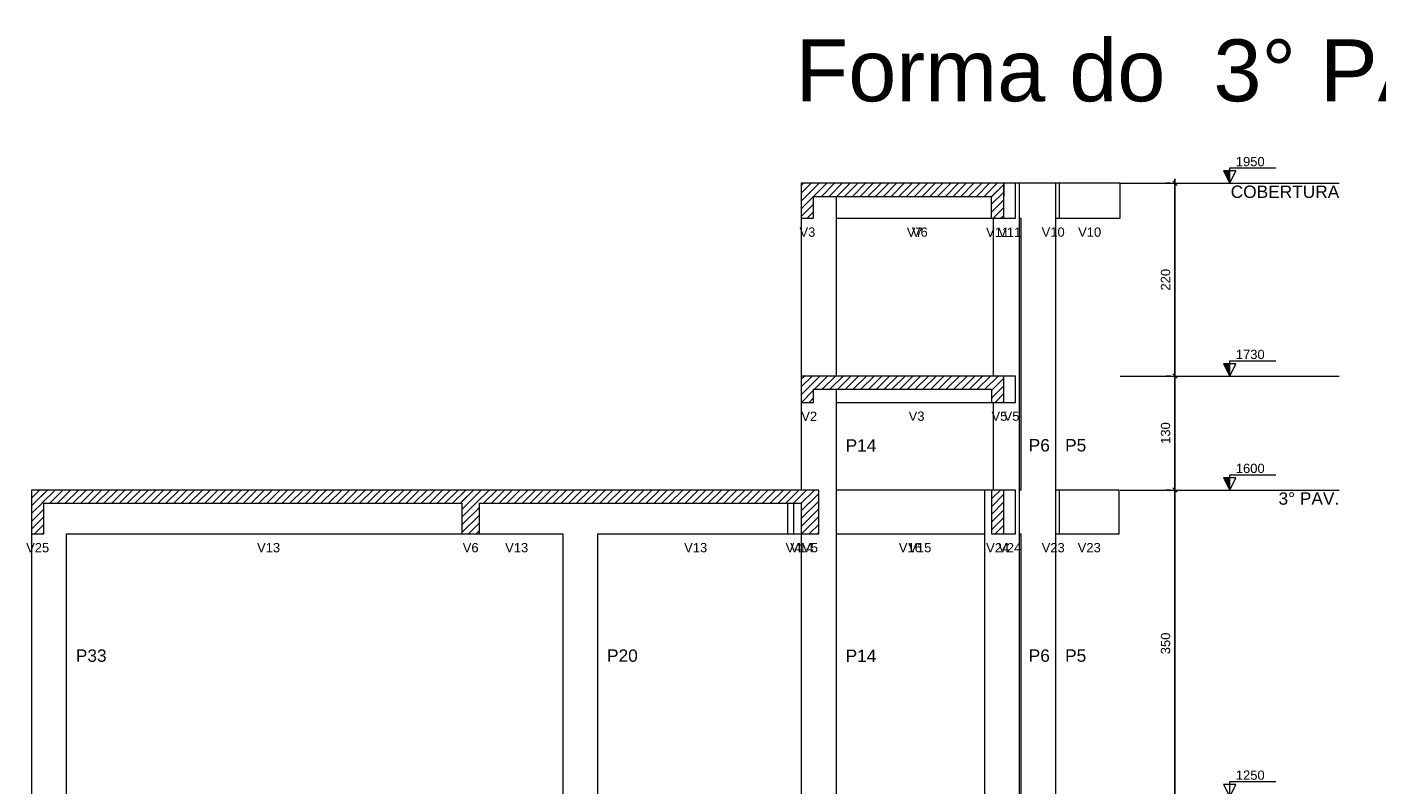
# Model space of a CAD drawing. Header units: millimetres. Extents: x 10 to 1250, y -62 to 528.
# Tile 210 of 256: x 126.1 to 141.5, y 347.81 to 356.45. Entities that reach past the tile are written whole.
import ezdxf

# ---------------------------------------------------------------- set-up
doc = ezdxf.new("R2010")
doc.units = ezdxf.units.MM
doc.header["$LTSCALE"] = 0.05
for name, color, linetype, lineweight in [('FO-Cortes', 9, 'Continuous', 5), ('FO-Cotas', 5, 'Continuous', 5), ('FO-Eixos', 5, 'Continuous', 5), ('FO-Hachuras das lajes', 1, 'Continuous', 20), ('FO-Níveis', 9, 'Continuous', 5), ('FO-Pilares pré-moldados', 3, 'Continuous', 20), ('FO-Seção das fundações', 9, 'Continuous', 5), ('FO-Títulos', 7, 'Continuous', 5)]:
    doc.layers.add(name, color=color, linetype=linetype, lineweight=lineweight)
doc.styles.add('Arial', font='arial.ttf')
doc.styles.get("Standard").update_dxf_attribs({"font": 'arial.ttf'})
doc.dimstyles.new('UM_50.000000', dxfattribs={"dimtxt": 0.18, "dimasz": 0.1, "dimexe": 0.1, "dimexo": 0.2, "dimgap": 0.1, "dimtad": 1, "dimdec": 1, "dimlfac": 50, "dimzin": 0, "dimdsep": 46, "dimtxsty": 'Standard', "dimblk": 'OBLIQUE', "dimcen": 0.09, "dimdle": 0.1, "dimadec": 1, "dimazin": 2, "dimtfac": 1, "dimtdec": 1, "dimtofl": 0, "dimtmove": 0, "dimatfit": 3, "dimldrblk": 'OBLIQUE', "dimfxl": 1, "dimtolj": 1, "dimarcsym": 1})
pattern_1 = [(45, (-127.84726, -34.92108), (-0.08838835, 0.08838835), [])]

# ---------------------------------------------------------------- blocks, each defined once
blk = doc.blocks.new('_Oblique')
at = {"color": 0, "linetype": 'ByBlock', "lineweight": -2}
blk.add_line((-0.5, -0.5), (0.5, 0.5), dxfattribs=at)
blk = doc.blocks.new('*D310')
at = {"layer": 'Defpoints', "color": 0, "transparency": 16777216}
for p in [(124.097, 74.503), (124.097, 74.503), (124.097, 67.503)]:
    blk.add_point(p, dxfattribs=at)
at = {"layer": 'FO-Hachuras das lajes', "color": 0, "linetype": 'Continuous', "lineweight": -2, "transparency": 16777216}
for p, q in [((124.097, 67.403), (124.097, 74.603)), ((123.897, 74.503), (123.997, 74.503)), ((123.897, 67.503), (123.997, 67.503))]:
    blk.add_line(p, q, dxfattribs=at)
at = {"layer": 'FO-Hachuras das lajes', "color": 0, "lineweight": -2, "transparency": 16777216, "xscale": 0.1, "yscale": 0.1, "zscale": 0.1}
for p, rotation in [((124.097, 74.503), 90), ((124.097, 67.503), 270)]:
    blk.add_blockref('_Oblique', p, dxfattribs=dict(at, rotation=rotation))
at = {"layer": 'FO-Hachuras das lajes', "transparency": 16777216, "insert": (123.885, 71.003), "char_height": 0.2118, "attachment_point": 5, "rotation": 90, "style": 'Arial'}
blk.add_mtext('\\A1;350', dxfattribs=at)
blk = doc.blocks.new('*D311')
at = {"layer": 'Defpoints', "color": 0, "transparency": 16777216}
for p in [(124.097, 77.103), (124.097, 77.103), (124.097, 74.503)]:
    blk.add_point(p, dxfattribs=at)
at = {"layer": 'FO-Hachuras das lajes', "color": 0, "linetype": 'Continuous', "lineweight": -2, "transparency": 16777216}
for p, q in [((123.897, 77.103), (123.997, 77.103)), ((124.097, 74.403), (124.097, 77.203)), ((123.897, 74.503), (123.997, 74.503))]:
    blk.add_line(p, q, dxfattribs=at)
at = {"layer": 'FO-Hachuras das lajes', "color": 0, "lineweight": -2, "transparency": 16777216, "xscale": 0.1, "yscale": 0.1, "zscale": 0.1}
for p, rotation in [((124.097, 77.103), 90), ((124.097, 74.503), 270)]:
    blk.add_blockref('_Oblique', p, dxfattribs=dict(at, rotation=rotation))
at = {"layer": 'FO-Hachuras das lajes', "transparency": 16777216, "insert": (123.885, 75.803), "char_height": 0.2118, "attachment_point": 5, "rotation": 90, "style": 'Arial'}
blk.add_mtext('\\A1;130', dxfattribs=at)
blk = doc.blocks.new('*D312')
at = {"layer": 'Defpoints', "color": 0, "transparency": 16777216}
for p in [(124.097, 81.503), (124.097, 81.503), (124.097, 77.103)]:
    blk.add_point(p, dxfattribs=at)
at = {"layer": 'FO-Hachuras das lajes', "color": 0, "linetype": 'Continuous', "lineweight": -2, "transparency": 16777216}
for p, q in [((123.897, 81.503), (123.997, 81.503)), ((124.097, 77.003), (124.097, 81.603)), ((123.897, 77.103), (123.997, 77.103))]:
    blk.add_line(p, q, dxfattribs=at)
at = {"layer": 'FO-Hachuras das lajes', "color": 0, "lineweight": -2, "transparency": 16777216, "xscale": 0.1, "yscale": 0.1, "zscale": 0.1}
for p, rotation in [((124.097, 81.503), 90), ((124.097, 77.103), 270)]:
    blk.add_blockref('_Oblique', p, dxfattribs=dict(at, rotation=rotation))
at = {"layer": 'FO-Hachuras das lajes', "transparency": 16777216, "insert": (123.885, 79.303), "char_height": 0.2118, "attachment_point": 5, "rotation": 90, "style": 'Arial'}
blk.add_mtext('\\A1;220', dxfattribs=at)
blk = doc.blocks.new('BBBBB')
at = {"layer": 'FO-Cortes', "linetype": 'Continuous'}
for points in [[(-2.5, 46.5821), (-2.5, 46.8621), (-2.64, 46.8621), (-2.5, 46.5821)], [(-2.5, 42.1821), (-2.5, 42.4621), (-2.64, 42.4621), (-2.5, 42.1821)], [(-2.5, 39.5821), (-2.5, 39.8621), (-2.64, 39.8621), (-2.5, 39.5821)]]:
    blk.add_hatch(color=256, dxfattribs=at).paths.add_polyline_path(points)
at = {"layer": 'FO-Níveis', "linetype": 'Continuous'}
h = blk.add_hatch(dxfattribs=at)
h.set_pattern_fill('ANSI31', color=256, style=0)
h.set_pattern_definition(pattern_1)
h.paths.add_polyline_path([(-12.2751, 46.2821), (-7.6527, 46.2821), (-7.6527, 46.5821), (-12.2751, 46.5821), (-12.2751, 46.2821)])
h = blk.add_hatch(dxfattribs=at)
h.set_pattern_fill('ANSI31', color=256, style=0)
h.set_pattern_definition(pattern_1)
h.paths.add_polyline_path([(-12.2751, 45.7821), (-11.9951, 45.7821), (-11.9951, 46.5821), (-12.2751, 46.5821), (-12.2751, 45.7821)])
h = blk.add_hatch(dxfattribs=at)
h.set_pattern_fill('ANSI31', color=256, style=0)
h.set_pattern_definition(pattern_1)
h.paths.add_polyline_path([(-7.9386, 45.7821), (-7.6527, 45.7821), (-7.6527, 46.5821), (-7.9386, 46.5821), (-7.9386, 45.7821)])
h = blk.add_hatch(dxfattribs=at)
h.set_pattern_fill('ANSI31', color=256, style=0)
h.set_pattern_definition(pattern_1)
h.paths.add_polyline_path([(-12.2751, 41.8821), (-7.6517, 41.8821), (-7.6517, 42.1821), (-12.2751, 42.1821), (-12.2751, 41.8821)])
h = blk.add_hatch(dxfattribs=at)
h.set_pattern_fill('ANSI31', color=256, style=0)
h.set_pattern_definition(pattern_1)
h.paths.add_polyline_path([(-12.2751, 41.5821), (-11.9951, 41.5821), (-11.9951, 42.1821), (-12.2751, 42.1821), (-12.2751, 41.5821)])
h = blk.add_hatch(dxfattribs=at)
h.set_pattern_fill('ANSI31', color=256, style=0)
h.set_pattern_definition(pattern_1)
h.paths.add_polyline_path([(-7.9377, 41.5821), (-7.6517, 41.5821), (-7.6517, 42.1821), (-7.9377, 42.1821), (-7.9377, 41.5821)])
h = blk.add_hatch(dxfattribs=at)
h.set_pattern_fill('ANSI31', color=256, style=0)
h.set_pattern_definition(pattern_1)
h.paths.add_polyline_path([(-29.8389, 39.2821), (-19.6191, 39.2821), (-19.6191, 39.5821), (-29.8389, 39.5821), (-29.8389, 39.2821)])
h = blk.add_hatch(dxfattribs=at)
h.set_pattern_fill('ANSI31', color=256, style=0)
h.set_pattern_definition(pattern_1)
h.paths.add_polyline_path([(-29.8385, 38.5821), (-29.5585, 38.5821), (-29.5585, 39.5821), (-29.8385, 39.5821), (-29.8385, 38.5821)])
h = blk.add_hatch(dxfattribs=at)
h.set_pattern_fill('ANSI31', color=256, style=0)
h.set_pattern_definition(pattern_1)
h.paths.add_polyline_path([(-20.0191, 39.2821), (-11.8751, 39.2821), (-11.8751, 39.5821), (-20.0191, 39.5821), (-20.0191, 39.2821)])
h = blk.add_hatch(dxfattribs=at)
h.set_pattern_fill('ANSI31', color=256, style=0)
h.set_pattern_definition(pattern_1)
h.paths.add_polyline_path([(-20.0191, 38.5821), (-19.6191, 38.5821), (-19.6191, 39.5821), (-20.0191, 39.5821), (-20.0191, 38.5821)])
h = blk.add_hatch(dxfattribs=at)
h.set_pattern_fill('ANSI31', color=256, style=0)
h.set_pattern_definition(pattern_1)
h.paths.add_polyline_path([(-12.2751, 38.5821), (-11.8751, 38.5821), (-11.8751, 39.5821), (-12.2751, 39.5821), (-12.2751, 38.5821)])
h = blk.add_hatch(dxfattribs=at)
h.set_pattern_fill('ANSI31', color=256, style=0)
h.set_pattern_definition(pattern_1)
h.paths.add_polyline_path([(-7.9377, 38.5821), (-7.6518, 38.5821), (-7.6518, 39.5821), (-7.9377, 39.5821), (-7.9377, 38.5821)])
at = {"layer": 'FO-Cortes'}
for points in [[(-2.5, 46.5821), (-2.36, 46.8621), (-2.64, 46.8621), (-2.5, 46.5821), (-2.5, 46.9321), (-1.45, 46.9321)], [(-2.5, 42.1821), (-2.36, 42.4621), (-2.64, 42.4621), (-2.5, 42.1821), (-2.5, 42.5321), (-1.45, 42.5321)], [(-2.5, 39.5821), (-2.36, 39.8621), (-2.64, 39.8621), (-2.5, 39.5821), (-2.5, 39.9321), (-1.45, 39.9321)], [(-2.5, 32.5821), (-2.36, 32.8621), (-2.64, 32.8621), (-2.5, 32.5821), (-2.5, 32.9321), (-1.45, 32.9321)]]:
    blk.add_lwpolyline(points, dxfattribs=at)
at = {"layer": 'FO-Cotas'}
for p, q in [((-7.3872, 46.5821), (-7.6527, 46.5821)), ((-7.6527, 46.5821), (-7.6527, 46.2821)), ((-7.6527, 46.2821), (-7.6527, 46.5821)), ((-7.6527, 46.2821), (-7.6527, 46.5821)), ((-7.2971, 46.5821), (-7.3872, 46.5821)), ((-7.3872, 45.7821), (-7.3872, 46.5821)), ((-7.2669, 46.5821), (-7.2971, 46.5821)), ((-7.2971, 45.7821), (-7.2971, 46.5821)), ((-6.665, 46.5821), (-7.2669, 46.5821)), ((-6.4669, 46.5821), (-6.665, 46.5821)), ((-6.3908, 46.5821), (-6.4669, 46.5821)), ((-6.4669, 45.7821), (-6.4669, 46.5821)), ((-5, 46.5821), (-6.3908, 46.5821)), ((-6.3908, 46.5821), (-6.3908, 45.7821)), ((-5, 45.7821), (-5, 46.5821)), ((-11.4751, 45.7821), (-11.4751, 46.2821)), ((-12.2751, 45.7821), (-12.2751, 42.1821)), ((-11.4751, 45.7821), (-7.9386, 45.7821)), ((-11.4751, 42.1821), (-11.4751, 45.7821)), ((-7.8971, 45.7821), (-7.8971, 42.1821)), ((-7.6527, 45.7821), (-7.3872, 45.7821)), ((-7.2971, 45.7821), (-7.2669, 45.7821)), ((-7.2971, 42.1821), (-7.2971, 45.7821)), ((-7.2669, 45.7821), (-7.2669, 42.1821)), ((-6.4669, 45.7821), (-6.3908, 45.7821)), ((-6.4669, 42.1821), (-6.4669, 45.7821)), ((-6.3908, 45.7821), (-5, 45.7821)), ((-7.386, 42.1821), (-7.6517, 42.1821)), ((-7.386, 41.5821), (-7.386, 42.1821)), ((-7.2971, 39.5821), (-7.2971, 42.1821)), ((-7.2669, 42.1821), (-7.2669, 39.5821)), ((-6.4669, 39.5821), (-6.4669, 42.1821)), ((-11.4751, 41.5821), (-11.4751, 41.8821)), ((-12.2751, 41.5821), (-12.2751, 39.5821)), ((-11.4751, 41.5821), (-7.9377, 41.5821)), ((-11.4751, 39.5821), (-11.4751, 41.5821)), ((-7.8971, 41.5821), (-7.8971, 39.5821)), ((-7.6517, 41.5821), (-7.386, 41.5821)), ((-29.8391, 39.5821), (-29.8391, 32.5821)), ((-8.0971, 39.5821), (-11.4751, 39.5821)), ((-11.4751, 38.5821), (-11.4751, 39.5821)), ((-8.0971, 39.5821), (-8.0971, 38.5821)), ((-7.9377, 39.5821), (-8.0971, 39.5821)), ((-7.3862, 39.5821), (-7.6518, 39.5821)), ((-7.3862, 38.5821), (-7.3862, 39.5821)), ((-7.2669, 39.5821), (-7.2971, 39.5821)), ((-7.2971, 38.5821), (-7.2971, 39.5821)), ((-6.3898, 39.5821), (-6.4669, 39.5821)), ((-6.4669, 38.5821), (-6.4669, 39.5821)), ((-5.0198, 39.5821), (-6.3898, 39.5821)), ((-6.3898, 39.5821), (-6.3898, 38.5821)), ((-5.0198, 38.5821), (-5.0198, 39.5821)), ((-12.5909, 39.2821), (-12.5909, 38.5821)), ((-12.4509, 39.2821), (-12.4509, 38.5821)), ((-29.0391, 38.5821), (-20.0191, 38.5821)), ((-29.0391, 32.5821), (-29.0391, 38.5821)), ((-19.6191, 38.5821), (-17.7191, 38.5821)), ((-17.7191, 38.5821), (-17.7191, 32.5821)), ((-16.9191, 38.5821), (-12.5909, 38.5821)), ((-16.9191, 32.5821), (-16.9191, 38.5821)), ((-12.5909, 38.5821), (-12.4509, 38.5821)), ((-12.4509, 38.5821), (-12.3109, 38.5821)), ((-12.3109, 38.5821), (-12.2751, 38.5821)), ((-12.2751, 38.5821), (-12.2751, 32.5821)), ((-11.4751, 38.5821), (-8.0971, 38.5821)), ((-11.4751, 32.5821), (-11.4751, 38.5821)), ((-8.0971, 38.5821), (-8.0971, 32.5821)), ((-7.6518, 38.5821), (-7.3862, 38.5821)), ((-7.2971, 38.5821), (-7.2669, 38.5821)), ((-7.2971, 32.5821), (-7.2971, 38.5821)), ((-7.2669, 38.5821), (-7.2669, 32.5821)), ((-6.4669, 38.5821), (-6.3898, 38.5821)), ((-6.4669, 32.5821), (-6.4669, 38.5821)), ((-6.3898, 38.5821), (-5.0198, 38.5821))]:
    blk.add_line(p, q, dxfattribs=at)
at = {"layer": 'FO-Eixos', "linetype": 'Continuous'}
for p, q in [((-5, 46.5821), (0, 46.5821)), ((-5, 42.1821), (0, 42.1821)), ((-5, 39.5821), (0, 39.5821))]:
    blk.add_line(p, q, dxfattribs=at)
at = {"layer": 'FO-Títulos'}
for p, q in [((-12.2751, 46.5821), (-12.2751, 46.2821)), ((-11.9951, 46.5821), (-12.2751, 46.5821)), ((-11.8751, 46.5821), (-11.9951, 46.5821)), ((-11.4751, 46.5821), (-11.8751, 46.5821)), ((-7.9386, 46.5821), (-11.4751, 46.5821)), ((-7.8971, 46.5821), (-7.9386, 46.5821)), ((-7.6527, 46.5821), (-7.8971, 46.5821)), ((-12.2751, 46.2821), (-12.2751, 45.7821)), ((-11.9951, 45.7821), (-11.9951, 46.2821)), ((-11.9951, 46.2821), (-11.8751, 46.2821)), ((-11.8751, 46.2821), (-11.4751, 46.2821)), ((-11.4751, 46.2821), (-7.9386, 46.2821)), ((-7.9386, 46.2821), (-7.9386, 45.7821)), ((-7.6527, 45.7821), (-7.6527, 46.2821)), ((-12.2751, 45.7821), (-11.9951, 45.7821)), ((-7.9386, 45.7821), (-7.8971, 45.7821)), ((-7.8971, 45.7821), (-7.6527, 45.7821)), ((-12.2751, 42.1821), (-12.2751, 41.8821)), ((-11.9951, 42.1821), (-12.2751, 42.1821)), ((-11.8751, 42.1821), (-11.9951, 42.1821)), ((-11.4751, 42.1821), (-11.8751, 42.1821)), ((-7.9377, 42.1821), (-11.4751, 42.1821)), ((-7.8971, 42.1821), (-7.9377, 42.1821)), ((-7.6517, 42.1821), (-7.8971, 42.1821)), ((-7.6517, 41.8821), (-7.6517, 42.1821)), ((-12.2751, 41.8821), (-12.2751, 41.5821)), ((-11.9951, 41.5821), (-11.9951, 41.8821)), ((-11.9951, 41.8821), (-11.8751, 41.8821)), ((-11.8751, 41.8821), (-11.4751, 41.8821)), ((-11.4751, 41.8821), (-7.9377, 41.8821)), ((-7.9377, 41.8821), (-7.9377, 41.5821)), ((-7.6517, 41.5821), (-7.6517, 41.8821)), ((-12.2751, 41.5821), (-11.9951, 41.5821)), ((-7.9377, 41.5821), (-7.8971, 41.5821)), ((-7.8971, 41.5821), (-7.6517, 41.5821)), ((-29.8389, 39.5821), (-29.8389, 39.2821)), ((-29.8385, 39.5821), (-29.8389, 39.5821)), ((-29.8385, 39.5821), (-29.8385, 39.2821)), ((-29.5587, 39.5821), (-29.8385, 39.5821)), ((-29.5585, 39.5821), (-29.5587, 39.5821)), ((-29.0391, 39.5821), (-29.5585, 39.5821)), ((-20.0191, 39.5821), (-29.0391, 39.5821)), ((-19.8191, 39.5821), (-20.0191, 39.5821)), ((-19.6191, 39.5821), (-19.8191, 39.5821)), ((-17.7191, 39.5821), (-19.6191, 39.5821)), ((-16.9191, 39.5821), (-17.7191, 39.5821)), ((-12.5909, 39.5821), (-16.9191, 39.5821)), ((-12.4509, 39.5821), (-12.5909, 39.5821)), ((-12.3109, 39.5821), (-12.4509, 39.5821)), ((-12.2751, 39.5821), (-12.3109, 39.5821)), ((-12.0751, 39.5821), (-12.2751, 39.5821)), ((-11.9951, 39.5821), (-12.0751, 39.5821)), ((-11.8751, 39.5821), (-11.9951, 39.5821)), ((-11.8751, 39.2821), (-11.8751, 39.5821)), ((-7.9377, 39.5821), (-7.9377, 38.5821)), ((-7.8971, 39.5821), (-7.9377, 39.5821)), ((-7.6518, 39.5821), (-7.8971, 39.5821)), ((-7.6518, 38.5821), (-7.6518, 39.5821)), ((-29.8385, 39.2821), (-29.8385, 38.5821)), ((-29.5585, 38.5821), (-29.5585, 39.2821)), ((-29.5585, 39.2821), (-29.0391, 39.2821)), ((-29.0391, 39.2821), (-20.0191, 39.2821)), ((-20.0191, 39.2821), (-20.0191, 38.5821)), ((-19.6191, 38.5821), (-19.6191, 39.2821)), ((-19.6191, 39.2821), (-17.7191, 39.2821)), ((-17.7191, 39.2821), (-16.9191, 39.2821)), ((-16.9191, 39.2821), (-12.5909, 39.2821)), ((-12.5909, 39.2821), (-12.4509, 39.2821)), ((-12.4509, 39.2821), (-12.3109, 39.2821)), ((-12.3109, 39.2821), (-12.2751, 39.2821)), ((-12.2751, 39.2821), (-12.2751, 38.5821)), ((-11.8751, 38.5821), (-11.8751, 39.2821)), ((-29.8385, 38.5821), (-29.5587, 38.5821)), ((-29.5587, 38.5821), (-29.5585, 38.5821)), ((-20.0191, 38.5821), (-19.8191, 38.5821)), ((-19.8191, 38.5821), (-19.6191, 38.5821)), ((-12.2751, 38.5821), (-12.0751, 38.5821)), ((-12.0751, 38.5821), (-11.9951, 38.5821)), ((-11.9951, 38.5821), (-11.8751, 38.5821)), ((-7.9377, 38.5821), (-7.6518, 38.5821))]:
    blk.add_line(p, q, dxfattribs=at)
at = {"layer": 'FO-Cortes', "char_height": 0.2118, "attachment_point": 7, "line_spacing_factor": 0.798, "style": 'Arial'}
for s, insert in [('1950', (-2.36, 46.9671)), ('1730', (-2.36, 42.5671)), ('1600', (-2.36, 39.9671)), ('1250', (-2.36, 32.9671))]:
    blk.add_mtext(s, dxfattribs=dict(at, insert=insert))
at = {"layer": 'FO-Cortes', "linetype": 'Continuous', "char_height": 0.2824, "attachment_point": 9, "line_spacing_factor": 0.798, "style": 'Arial'}
for s, insert in [('COBERTURA', (0, 46.2432)), ('3%%d PAV.', (0, 39.2432))]:
    blk.add_mtext(s, dxfattribs=dict(at, insert=insert))
at = {"layer": 'FO-Pilares pré-moldados', "char_height": 0.2824, "attachment_point": 7, "line_spacing_factor": 0.798, "style": 'Arial'}
for s, insert in [('P14', (-11.2633, 40.4585)), ('P6', (-7.0853, 40.4585)), ('P5', (-6.2551, 40.4585)), ('P33', (-28.8273, 35.6585)), ('P20', (-16.7073, 35.6585)), ('P14', (-11.2633, 35.6585)), ('P6', (-7.0853, 35.6585)), ('P5', (-6.2551, 35.6585))]:
    blk.add_mtext(s, dxfattribs=dict(at, insert=insert))
at = {"layer": 'FO-Seção das fundações', "char_height": 0.2118, "attachment_point": 8, "line_spacing_factor": 0.798, "style": 'Arial'}
for s, insert in [('V3', (-12.1351, 45.3585)), ('V7', (-9.6861, 45.3585)), ('V6', (-9.571, 45.3585)), ('V11', (-7.7957, 45.3585)), ('V11', (-7.5199, 45.3585)), ('V10', (-6.5279, 45.3585)), ('V10', (-5.6954, 45.3585)), (' V2', (-12.1351, 41.1585)), (' V3', (-9.6861, 41.1585)), (' V5', (-7.7947, 41.1585)), (' V5', (-7.5188, 41.1585)), ('V25', (-29.6985, 38.1585)), ('V13', (-24.4291, 38.1585)), ('V6', (-19.8191, 38.1585)), ('V13', (-18.7691, 38.1585)), ('V13', (-14.685, 38.1585)), ('V4', (-12.4509, 38.1585)), ('V14', (-12.263, 38.1585)), ('V5', (-12.0751, 38.1585)), ('V16', (-9.7861, 38.1585)), ('V15', (-9.571, 38.1585)), ('V24', (-7.7948, 38.1585)), ('V24', (-7.519, 38.1585)), ('V23', (-6.5269, 38.1585)), ('V23', (-5.7048, 38.1585))]:
    blk.add_mtext(s, dxfattribs=dict(at, insert=insert))
at = {"layer": 'FO-Hachuras das lajes', "linetype": 'Continuous'}
for base, p1, p2, picture, middle in [((-3.75, 46.5821), (-3.75, 42.1821), (-3.75, 46.5821), '*D312', (-3.9618, 44.3821)), ((-3.75, 42.1821), (-3.75, 39.5821), (-3.75, 42.1821), '*D311', (-3.9618, 40.8821)), ((-3.75, 39.5821), (-3.75, 32.5821), (-3.75, 39.5821), '*D310', (-3.9618, 36.0821))]:
    dim = blk.add_linear_dim(base=base, p1=p1, p2=p2, angle=90, dimstyle='UM_50.000000', override={"dimtxt": 0.2118, "dimasz": 0.1, "dimexe": 0.1, "dimexo": 0.2, "dimtad": 1, "dimtih": 0, "dimtoh": 0, "dimdec": 1, "dimlfac": 50, "dimzin": 8, "dimtxsty": 'Arial', "dimblk": 'Oblique', "dimblk1": 'Oblique', "dimblk2": 'Oblique', "dimsah": 1, "dimdle": 0.1, "dimse1": 0, "dimse2": 0, "dimclrt": 256, "dimadec": 1, "dimazin": 3, "dimtmove": 2, "dimldrblk": 'Oblique'}, dxfattribs=at)
    dim.commit()
    dim.dimension.update_dxf_attribs({"geometry": picture, "text_midpoint": middle, "dimtype": 128, "text_rotation": 90, "insert": (-127.8473, -34.9211)})

msp = doc.modelspace()

# ---------------------------------------------------------------- block references
at = {"xscale": 0.5, "yscale": 0.5, "zscale": 0.5}
msp.add_blockref('BBBBB', (141.072, 331.3735), dxfattribs=at)

# ---------------------------------------------------------------- texts
at = {"layer": 'FO-Títulos', "linetype": 'Continuous', "insert": (149.0196, 355.3867), "char_height": 0.706, "width": 38.353595, "attachment_point": 9, "line_spacing_factor": 0.798, "style": 'Arial'}
msp.add_mtext('Forma do  3%%D PAV. (Nível 16.00)', dxfattribs=at)

doc.saveas('drawing.dxf')
